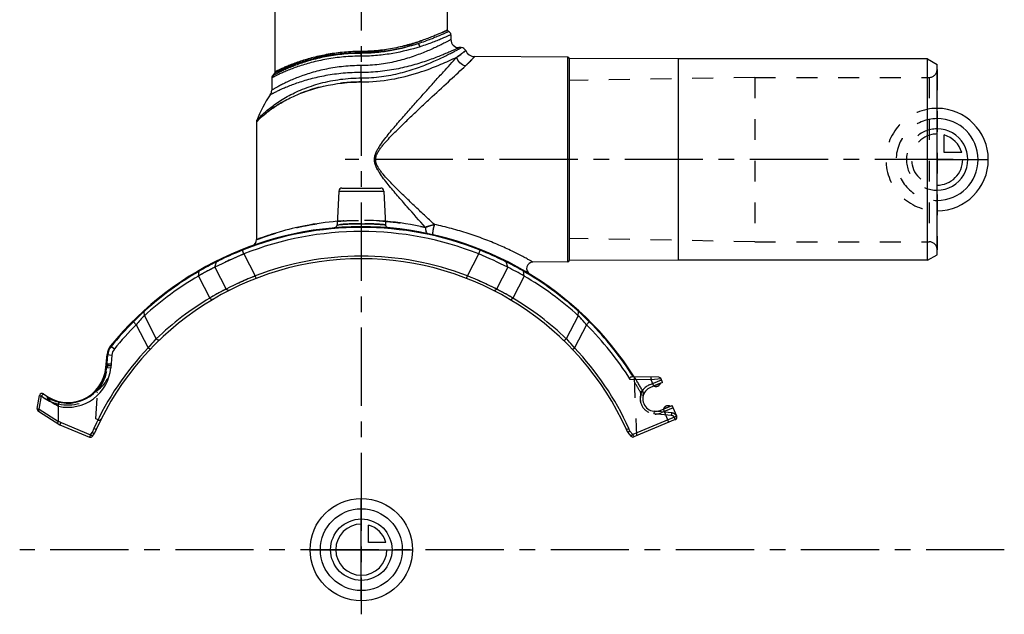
# Model space of a CAD drawing. Header units: millimetres. Extents: x 0 to 1000, y 0 to 1000.
# Tile 1 of 2: x 346 to 654, y 338 to 524. Entities that reach past the tile are written whole.
import ezdxf

# ---------------------------------------------------------------- set-up
doc = ezdxf.new("R2010")
doc.units = ezdxf.units.MM
doc.header["$LTSCALE"] = 65.185185
doc.linetypes.add('CENTER', pattern=[0.6, 0.375, -0.075, 0.075, -0.075])
doc.linetypes.add('HIDDEN', pattern=[0.2, 0.1, -0.1])
for name, color, linetype in [('ACHSEN_S', 7, 'CONTINUOUS'), ('FASEN', 7, 'CONTINUOUS'), ('FLAECHEN', 7, 'CONTINUOUS'), ('KOERPER', 7, 'CONTINUOUS'), ('KONST.EL_MIT_GEO', 7, 'CONTINUOUS'), ('KURVEN', 7, 'CONTINUOUS')]:
    doc.layers.add(name, color=color, linetype=linetype)

msp = doc.modelspace()

# ---------------------------------------------------------------- linework, layer by layer
at = {"layer": 'ACHSEN_S', "color": 40, "linetype": 'CENTER'}
for p, q in [((452.65, 662.55), (452.65, 338.23)), ((653.65, 358.45), (345.85, 358.45))]:
    msp.add_line(p, q, dxfattribs=at)
at = {"layer": 'FASEN', "color": 7, "linetype": 'Continuous'}
for p, q in [((629.65, 511.95), (551.65, 511.95)), ((629.65, 511.95), (632.65, 510.22)), ((629.65, 448.95), (629.65, 511.95)), ((632.65, 450.68), (632.65, 510.22)), ((629.65, 448.95), (632.65, 450.68)), ((629.65, 448.95), (551.65, 448.95)), ((374.67, 419.31), (374.32, 415.31))]:
    msp.add_line(p, q, dxfattribs=at)
for centre, radius, start, end in [((452.65, 358.45), 99.5, 68.3503, 111.6497), ((468.58, 323.91), 137.49, 112.5094, 116.6696), ((436.71, 323.88), 137.53, 63.3309, 67.4901), ((445.19, 369.81), 85.99, 116.4713, 120.3349), ((460.04, 369.68), 86.12, 59.6684, 63.5257), ((451.7, 357.97), 99.49, 120.1274, 132.2397), ((453.61, 357.98), 99.47, 47.7592, 59.8736), ((430.78, 387.87), 63.46, 136.4058, 139.8191), ((474.31, 387.68), 63.74, 40.1884, 43.5867), ((452.65, 358.45), 99.5, 134.9958, 140.8903), ((378.16, 419.01), 3.5, 140.8903, 175), ((360.87, 416.49), 13.5, 257.807, 355)]:
    msp.add_arc(centre, radius, start, end, dxfattribs=at)
at = {"layer": 'FASEN', "color": 8, "linetype": 'HIDDEN'}
for centre, radius, start, end in [((468.58, 323.91), 137.5, 112.5095, 116.6696), ((445.19, 369.81), 85.98, 116.4712, 120.335), ((474.31, 387.69), 63.73, 40.1883, 43.5869)]:
    msp.add_arc(centre, radius, start, end, dxfattribs=at)
at = {"layer": 'FLAECHEN', "color": 7, "linetype": 'Continuous'}
for p, q in [((483.9, 515.45), (483.15, 515.45)), ((425.64, 507.6), (424.85, 506.6)), ((419.9, 492.18), (419.9, 455.41))]:
    msp.add_line(p, q, dxfattribs=at)
at = {"layer": 'FLAECHEN', "color": 8, "linetype": 'HIDDEN'}
for p, q in [((575.65, 506.15), (517.65, 505.14)), ((517.65, 505.14), (517.65, 455.76)), ((575.65, 506.15), (575.65, 454.75)), ((575.65, 454.75), (517.65, 455.76))]:
    msp.add_line(p, q, dxfattribs=at)
at = {"layer": 'FLAECHEN', "color": 7, "linetype": 'Continuous'}
msp.add_arc((452.65, 480.63), 34.82, 144.8185, 159.7136, dxfattribs=at)
at = {"layer": 'KOERPER', "color": 7, "linetype": 'Continuous'}
for p, q in [((425.75, 507.92), (425.75, 577.45)), ((479.55, 520.95), (479.55, 577.45)), ((517.15, 512.45), (517.15, 448.45)), ((551.65, 511.95), (517.65, 512.01)), ((517.65, 512.01), (517.65, 448.89)), ((551.65, 511.95), (551.65, 448.95)), ((445.6, 470.6), (445.05, 460.03)), ((459.7, 470.6), (460.25, 460.03)), ((551.65, 448.95), (517.65, 448.89))]:
    msp.add_line(p, q, dxfattribs=at)
at = {"layer": 'KOERPER', "color": 40, "linetype": 'CENTER'}
msp.add_line((637.65, 480.45), (447.65, 480.45), dxfattribs=at)
at = {"layer": 'KOERPER', "color": 8, "linetype": 'HIDDEN'}
for p, q in [((546.19, 410.51), (544.12, 409.65)), ((547.1, 402.45), (549.17, 403.3))]:
    msp.add_line(p, q, dxfattribs=at)
at = {"layer": 'KOERPER', "color": 7, "linetype": 'Continuous'}
for centre, radius, start, end in [((517.15, 511.95), 0.5, 6.8168, 89.5559), ((517.15, 448.95), 0.5, 270.4441, 353.1832), ((544.77, 411), 1.5, 244.3103, 340.6897), ((548.52, 401.95), 1.5, 64.3103, 160.6897)]:
    msp.add_arc(centre, radius, start, end, dxfattribs=at)
at = {"layer": 'KONST.EL_MIT_GEO', "color": 7, "linetype": 'Continuous'}
for p, q in [((480.65, 519.5), (480.65, 517.95)), ((452.65, 512.78), (452.65, 514.27)), ((517.15, 512.45), (488.03, 512.68)), ((452.65, 504.72), (452.65, 509.85)), ((424.65, 505.99), (424.65, 502.13)), ((419.9, 492.18), (420.18, 492.49)), ((420.08, 492.38), (420.18, 492.49)), ((420.18, 492.49), (420.2, 492.5)), ((446.6, 471.55), (458.7, 471.55)), ((445.6, 470.6), (459.7, 470.6)), ((415.94, 450.93), (415.39, 452.33)), ((415.94, 450.93), (419.5, 444.06)), ((485.8, 444.06), (489.36, 450.93)), ((489.36, 450.93), (489.83, 452.11)), ((406.87, 446.78), (407.42, 448.49)), ((406.87, 446.78), (410.4, 439.95)), ((407.42, 448.49), (407.89, 448.72)), ((407.89, 448.72), (408.02, 448.79)), ((498.43, 446.78), (494.89, 439.95)), ((497.31, 448.77), (497.37, 448.74)), ((497.37, 448.74), (497.88, 448.49)), ((497.77, 448.54), (497.86, 448.5)), ((498.43, 446.78), (497.88, 448.49)), ((517.15, 448.45), (506.3, 448.37)), ((401.77, 444.02), (401.93, 445.53)), ((401.77, 444.02), (405.33, 437.15)), ((419.79, 443.31), (419.5, 444.06)), ((485.51, 443.31), (485.8, 444.06)), ((503.53, 444.02), (499.97, 437.15)), ((503.53, 444.02), (503.37, 445.53)), ((384.76, 432.98), (385.04, 433.23)), ((384.76, 432.98), (385.04, 433.23)), ((384.82, 431.63), (384.76, 432.98)), ((384.82, 431.63), (388.56, 424.4)), ((520.48, 431.63), (516.73, 424.4)), ((520.26, 433.23), (520.53, 432.98)), ((520.26, 433.23), (520.53, 432.98)), ((520.48, 431.63), (520.53, 432.98)), ((382.3, 428.81), (381.4, 429.71)), ((382.3, 428.81), (386.03, 421.61)), ((523, 428.81), (519.27, 421.61)), ((523, 428.81), (523.9, 429.71)), ((374.28, 422.16), (375.44, 421.22)), ((372.83, 415.44), (373.18, 419.44)), ((373.06, 415.42), (373.41, 419.42)), ((373.18, 419.44), (374.67, 419.31)), ((386.61, 421.06), (386.03, 421.61)), ((518.69, 421.06), (519.27, 421.61)), ((372.83, 415.44), (374.32, 415.31)), ((545.67, 412.36), (537.14, 412.51)), ((543.26, 411.6), (536.69, 411.72)), ((546.84, 410.78), (543.06, 409.21)), ((543.26, 411.6), (543.27, 412.4)), ((546.39, 411.87), (543.26, 411.6)), ((543.44, 411.62), (543.26, 411.6)), ((544.07, 409.63), (543.26, 411.6)), ((546.84, 410.78), (546.39, 411.87)), ((351.36, 402.56), (352.05, 406.66)), ((351.94, 402.42), (352.63, 406.53)), ((358.02, 398.68), (358.02, 403.29)), ((546.04, 402), (549.83, 403.57)), ((551.24, 400.16), (549.83, 403.57)), ((351.72, 401.75), (358.41, 397.48)), ((351.94, 402.42), (357.99, 398.57)), ((551.24, 400.16), (537.51, 394.47)), ((548.78, 398.27), (547.06, 402.43)), ((358.02, 398.68), (358.78, 398.2)), ((358.41, 397.48), (358.78, 398.2)), ((358.41, 397.48), (367.64, 393.66)), ((358.78, 398.2), (367.94, 394.4)), ((550.81, 399.11), (537.82, 393.73)), ((367.94, 394.4), (367.64, 393.66)), ((367.94, 394.4), (368.46, 395.07)), ((368.58, 393.92), (367.94, 394.4)), ((369.04, 396.36), (368.46, 395.07)), ((369.15, 394.66), (368.46, 395.07)), ((368.58, 393.92), (369.15, 394.66)), ((369.77, 396.03), (369.04, 396.36)), ((369.77, 396.03), (369.15, 394.66)), ((535.53, 396.03), (536.26, 396.36)), ((535.94, 395.11), (535.53, 396.03)), ((536.63, 395.54), (535.94, 395.11)), ((535.94, 395.11), (536.89, 393.96)), ((536.63, 395.54), (536.26, 396.36)), ((536.63, 395.54), (537.51, 394.47)), ((537.51, 394.47), (536.89, 393.96)), ((537.82, 393.73), (537.51, 394.47))]:
    msp.add_line(p, q, dxfattribs=at)
at = {"layer": 'KONST.EL_MIT_GEO', "color": 8, "linetype": 'HIDDEN'}
for p, q in [((632.65, 508.65), (632.65, 452.25)), ((575.65, 506.15), (630.15, 506.15)), ((630.15, 506.15), (630.15, 454.75)), ((575.65, 454.75), (630.15, 454.75)), ((489.91, 452.33), (489.83, 452.11)), ((372.88, 416.02), (373.28, 415.99)), ((373.28, 415.99), (373.23, 415.41)), ((373.36, 416.49), (373.28, 415.99)), ((374.41, 415.99), (373.28, 415.99)), ((374.42, 416.49), (373.36, 416.49)), ((537.97, 412.49), (538.62, 394.06)), ((542.73, 410), (546.52, 411.57)), ((369.67, 399.32), (370.22, 408.96)), ((540.59, 408.12), (539.89, 407.73)), ((540.78, 406.62), (540.01, 406.83)), ((358.02, 403.29), (358.02, 403.97)), ((544.21, 401.72), (544.14, 400.93)), ((549.56, 400.45), (544.14, 400.93)), ((549.63, 401.25), (544.21, 401.72)), ((550.15, 402.79), (546.37, 401.22)), ((549.63, 401.25), (549.56, 400.45)), ((551.19, 400.24), (550.5, 399.85)), ((370.37, 399.03), (369.67, 399.32)), ((550.8, 399.11), (550.5, 399.85))]:
    msp.add_line(p, q, dxfattribs=at)
at = {"layer": 'KONST.EL_MIT_GEO', "color": 7, "linetype": 'Continuous'}
for points in [[(419.9, 492.18), (419.91, 492.19), (420, 492.29)], [(445.05, 460.03), (445.04, 459.98), (445.03, 459.91), (445.01, 459.83), (444.99, 459.76), (444.96, 459.69), (444.93, 459.62), (444.89, 459.55), (444.85, 459.49), (444.8, 459.43), (444.75, 459.37), (444.69, 459.32), (444.63, 459.27), (444.57, 459.23), (444.5, 459.19), (444.43, 459.16), (444.36, 459.14), (444.28, 459.11), (444.21, 459.1), (444.13, 459.09)], [(461.17, 459.09), (461.09, 459.1), (461.02, 459.11), (460.94, 459.14), (460.87, 459.16), (460.8, 459.19), (460.73, 459.23), (460.67, 459.27), (460.61, 459.32), (460.55, 459.37), (460.5, 459.43), (460.45, 459.49), (460.41, 459.55), (460.37, 459.62), (460.34, 459.69), (460.31, 459.76), (460.29, 459.83), (460.27, 459.91), (460.26, 459.98), (460.25, 460.03)]]:
    msp.add_lwpolyline(points, dxfattribs=at)
for centre, radius, start, end in [((480.05, 520.95), 0.5, 180, 254.5339), ((479.65, 519.5), 1, 0.0001, 74.5339), ((483.15, 517.95), 2.5, 180, 270.0001), ((483.9, 513.95), 1.5, 22.5491, 89.9999), ((488.06, 515.68), 3, 202.5491, 269.5559), ((425.25, 507.92), 0.5, 320.8812, 360), ((425.65, 505.99), 1, 142.9802, 180.0002), ((422.15, 502.13), 2.5, 324.8184, 359.9999), ((421.4, 492.18), 1.5, 159.7141, 180.0004), ((446.6, 470.55), 1, 90, 177), ((458.7, 470.55), 1, 3, 90), ((452.65, 358.45), 101, 32.3498, 140.8903), ((452.65, 358.45), 100.77, 68.3503, 111.6497), ((452.61, 369.54), 91.91, 77.3532, 85.2633), ((417.9, 455.41), 2, 289.7814, 360), ((452.65, 358.45), 91, 24.3892, 155.6108), ((455.43, 352.39), 107.42, 111.8348, 116.1871), ((452.65, 358.45), 91.8, 68.8346, 111.1654), ((449.89, 352.44), 107.37, 63.7941, 68.1662), ((451.16, 360.75), 98.04, 116.4956, 119.9132), ((408.18, 448.24), 0.796, 116.3559, 162.08), ((497.12, 448.24), 0.796, 17.913, 63.6338), ((454.25, 360.96), 97.8, 60.0895, 63.5084), ((506.31, 446.37), 2, 90.4437, 238.6008), ((452.44, 358.41), 100.7, 120.1097, 132.0133), ((451.18, 360.7), 98.09, 119.9122, 120.1425), ((459.5, 343.36), 108.35, 111.6619, 116.9433), ((445.78, 343.32), 108.39, 63.0577, 68.3371), ((453.86, 360.26), 98.6, 59.8563, 60.0922), ((452.85, 358.41), 100.71, 47.9851, 59.89), ((452.15, 358.19), 91.8, 120.6662, 133.8384), ((448.77, 364.26), 84.85, 116.8817, 120.7976), ((456.52, 364.24), 84.88, 59.203, 63.1177), ((453.15, 358.19), 91.8, 46.1616, 59.3338), ((447.11, 365.64), 91.77, 132.7941, 135.7252), ((457.95, 365.39), 92.12, 44.2803, 47.2004), ((452.65, 358.45), 100.77, 134.9958, 140.8903), ((452.65, 358.45), 99.5, 32.3668, 45.0042), ((452.65, 358.45), 100.77, 32.4376, 45.0042), ((378.16, 419.01), 5, 140.8903, 175), ((378.16, 419.01), 4.77, 140.8903, 175), ((440.23, 375.03), 71.46, 136.295, 139.3198), ((464.95, 374.92), 71.63, 40.6837, 43.7016), ((452.65, 358.45), 91.8, 136.5267, 155.6108), ((452.65, 358.45), 91.8, 24.3892, 43.4733), ((360.87, 416.49), 12, 231.0942, 355), ((360.87, 416.49), 12.23, 238.6857, 355), ((545.65, 411.56), 0.8, 22.5, 89), ((352.84, 406.53), 0.8, 51.0942, 170.5), ((360.67, 416.5), 12.81, 231.0913, 236.5816), ((544.55, 405.61), 3.9, 112.5, 292.5), ((360.67, 416.49), 12.8, 236.5888, 247.2372), ((364.82, 417.17), 15.45, 233.895, 243.9065), ((352.15, 402.42), 0.8, 170.5, 237.5), ((550.51, 399.85), 0.8, 292.5, 22.5), ((367.94, 394.4), 0.8, 247.5, 322.5), ((537.51, 394.47), 0.8, 219.3892, 292.5)]:
    msp.add_arc(centre, radius, start, end, dxfattribs=at)
at = {"layer": 'KONST.EL_MIT_GEO', "color": 8, "linetype": 'HIDDEN'}
for centre, radius, start, end in [((630.15, 508.65), 2.5, 270, 360), ((452.65, 369.94), 91.51, 85.2694, 94.7303), ((630.15, 452.25), 2.5, 0, 90), ((455.42, 352.41), 107.4, 111.8342, 116.5463), ((449.82, 352.27), 107.55, 63.4571, 68.1625), ((451.06, 360.93), 97.83, 116.4916, 120.1475), ((454.16, 360.79), 97.99, 59.8553, 63.505), ((459.52, 343.32), 108.39, 111.6629, 116.9423), ((445.8, 343.36), 108.35, 63.0568, 68.3381), ((448.78, 364.24), 84.88, 116.8823, 120.797), ((456.53, 364.26), 84.85, 59.2024, 63.1183), ((447.33, 365.41), 92.09, 132.7991, 135.7202), ((452.44, 358.41), 100.7, 132.0133, 132.2263), ((452.85, 358.41), 100.71, 47.7739, 47.9851), ((458.19, 365.64), 91.78, 44.2748, 47.2059), ((440.35, 374.91), 71.63, 136.2985, 139.3162), ((465.07, 375.03), 71.46, 40.6802, 43.705), ((364.42, 416.49), 10, 296.3053, 360), ((373.36, 416.89), 0.4, 174.9995, 270), ((360.87, 416.49), 12.4, 318.9665, 355), ((452.65, 358.45), 101, 29.4588, 32.3498), ((452.65, 358.45), 100.2, 29.4588, 31.5593), ((544.55, 405.61), 4.75, 112.5, 292.5), ((544.77, 411), 1.5, 244.3103, 340.6897), ((360.68, 416.51), 12.82, 231.1027, 241.2479), ((360.65, 416.46), 12.77, 231.0645, 241.2682), ((360.87, 416.49), 12.8, 257.1509, 316.4287), ((544.55, 405.61), 4.7, 164.9677, 265), ((538.85, 407.14), 1.2, 344.9677, 29.4588), ((538.85, 407.14), 2, 344.9677, 29.4588), ((360.67, 416.49), 12.8, 247.2372, 258.0773), ((358.23, 403.97), 0.207, 167.6828, 180.0415), ((548.52, 401.95), 1.5, 64.3103, 160.6897), ((549.45, 399.26), 1.2, 29.4279, 85), ((549.45, 399.26), 2, 29.4279, 85), ((550.5, 399.85), 0.8, 292.5, 29.4279), ((370.67, 399.77), 0.8, 247.5, 333.252)]:
    msp.add_arc(centre, radius, start, end, dxfattribs=at)
at = {"layer": 'KONST.EL_MIT_GEO', "color": 7, "linetype": 'Continuous'}
msp.add_ellipse((355.04, 400.58), major_axis=(2.95, -2.02), ratio=0.221161, start_param=0.010883, end_param=0.150399, dxfattribs=at)
at = {"layer": 'KONST.EL_MIT_GEO', "color": 8, "linetype": 'HIDDEN'}
for points, knots in [([(452.65, 514.27), (454.42, 514.27), (457.91, 514.45), (462.92, 515.22), (466.83, 516.17), (469.69, 517.03), (471.61, 517.68), (473.36, 518.31), (474.91, 518.92), (476.26, 519.48), (477.25, 519.9), (477.92, 520.21), (478.34, 520.39), (478.7, 520.56), (479, 520.69), (479.2, 520.79), (479.34, 520.85), (479.41, 520.88), (479.47, 520.91), (479.51, 520.93), (479.53, 520.94), (479.55, 520.95), (479.55, 520.95)], [0, 0, 0, 0, 0.190604, 0.373946, 0.543744, 0.621872, 0.694611, 0.761291, 0.821219, 0.873675, 0.917927, 0.936752, 0.953262, 0.967381, 0.979037, 0.98817, 0.991774, 0.99473, 0.997033, 0.99868, 0.99967, 1, 1, 1, 1]), ([(425.75, 507.92), (425.75, 507.91), (425.76, 507.92), (425.77, 507.92), (425.79, 507.94), (425.83, 507.96), (425.89, 507.99), (425.96, 508.02), (426.05, 508.07), (426.16, 508.12), (426.34, 508.21), (426.59, 508.34), (426.95, 508.51), (427.37, 508.71), (427.85, 508.93), (428.38, 509.17), (429.21, 509.53), (430.37, 510.01), (431.92, 510.61), (433.67, 511.22), (435.59, 511.82), (437.68, 512.4), (439.92, 512.93), (443.14, 513.55), (447.4, 514.11), (450.88, 514.27), (452.65, 514.27)], [0, 0, 0, 0, 0.000336, 0.000754, 0.00134, 0.003012, 0.005349, 0.008346, 0.012, 0.016302, 0.021246, 0.033028, 0.047274, 0.063902, 0.082825, 0.103951, 0.127187, 0.17962, 0.23941, 0.305877, 0.378385, 0.456317, 0.539055, 0.625952, 0.809315, 1, 1, 1, 1]), ([(471.02, 515.75), (470.98, 515.96), (470.83, 516.33), (470.53, 516.62), (470.36, 516.69)], [0, 0, 0, 0, 0.541481, 1, 1, 1, 1]), ([(485.29, 514.53), (485.27, 514.52), (485.24, 514.49), (485.18, 514.44), (485.07, 514.36), (484.87, 514.2), (484.57, 513.97), (484.18, 513.68), (483.49, 513.18), (482.93, 512.78), (482.52, 512.5)], [0, 0, 0, 0, 0.015935, 0.035834, 0.063674, 0.143068, 0.253839, 0.395572, 0.567698, 1, 1, 1, 1]), ([(425.64, 507.6), (425.64, 507.6), (425.66, 507.61), (425.67, 507.62), (425.72, 507.64), (425.78, 507.67), (425.85, 507.71), (425.98, 507.77), (426.19, 507.87), (426.48, 508.01), (426.84, 508.18), (427.26, 508.37), (427.74, 508.59), (428.27, 508.83), (429.1, 509.18), (430.26, 509.65), (431.82, 510.23), (433.57, 510.83), (435.5, 511.42), (437.6, 511.99), (439.85, 512.51), (443.09, 513.12), (447.37, 513.67), (450.87, 513.82), (452.65, 513.82)], [0, 0, 0, 0, 0.000333, 0.001329, 0.002986, 0.005303, 0.008276, 0.011899, 0.021071, 0.032763, 0.046906, 0.063422, 0.082227, 0.103233, 0.126351, 0.178564, 0.23817, 0.304508, 0.37695, 0.454889, 0.537708, 0.62476, 0.808634, 1, 1, 1, 1]), ([(488.03, 512.68), (488.03, 512.67), (488.02, 512.66), (488.01, 512.65), (487.98, 512.61), (487.93, 512.56), (487.86, 512.47), (487.76, 512.37), (487.65, 512.23), (487.51, 512.08), (487.28, 511.83), (486.94, 511.46), (486.46, 510.96), (485.88, 510.39), (485.46, 509.99), (485.23, 509.78)], [0, 0, 0, 0, 0.003965, 0.008918, 0.01585, 0.035654, 0.063373, 0.098994, 0.142504, 0.193876, 0.253076, 0.394776, 0.567068, 0.76919, 1, 1, 1, 1]), ([(452.65, 504.72), (450.45, 504.72), (446.12, 504.45), (439.93, 503.28), (435.16, 501.78), (431.71, 500.36), (429.4, 499.24), (427.32, 498.09), (425.47, 496.92), (424.1, 495.94), (423.12, 495.17), (422.47, 494.64), (421.9, 494.14), (421.39, 493.68), (420.95, 493.26), (420.59, 492.91), (420.33, 492.64), (420.17, 492.47), (420.07, 492.37), (420, 492.29), (419.95, 492.24), (419.92, 492.21), (419.91, 492.2), (419.9, 492.19), (419.9, 492.18)], [0, 0, 0, 0, 0.183681, 0.360218, 0.523977, 0.599825, 0.671096, 0.73741, 0.79834, 0.853338, 0.878383, 0.901636, 0.92294, 0.942121, 0.958968, 0.973249, 0.984717, 0.989317, 0.993126, 0.996117, 0.998267, 0.999023, 0.999565, 1, 1, 1, 1]), ([(419.9, 455.41), (419.9, 455.41), (419.91, 455.41), (419.92, 455.42), (419.95, 455.43), (419.98, 455.44), (420.03, 455.46), (420.11, 455.49), (420.24, 455.54), (420.42, 455.61), (420.64, 455.69), (420.9, 455.78), (421.19, 455.89), (421.53, 456.01), (422.05, 456.2), (422.79, 456.46), (423.79, 456.8), (424.92, 457.16), (426.19, 457.55), (427.58, 457.96), (429.09, 458.38), (431.32, 458.95), (434.35, 459.63), (438.25, 460.34), (442.45, 460.91), (446.87, 461.3), (451.41, 461.48), (457.43, 461.41), (464.58, 460.8), (470.13, 459.81), (472.73, 459.22)], [0, 0, 0, 0, 0.000101, 0.000402, 0.000905, 0.001609, 0.002513, 0.003616, 0.006419, 0.010012, 0.014386, 0.01953, 0.025433, 0.032083, 0.039465, 0.056366, 0.076006, 0.09825, 0.122954, 0.149975, 0.179168, 0.210389, 0.278325, 0.352594, 0.431921, 0.514902, 0.599992, 0.685539, 0.851316, 1, 1, 1, 1]), ([(452.65, 460.4), (451.68, 460.4), (449.89, 460.37), (447.78, 460.25), (446.41, 460.16), (445.67, 460.09), (445.24, 460.06), (445.05, 460.03)], [0, 0, 0, 0, 0.381892, 0.706107, 0.830687, 0.92344, 1, 1, 1, 1]), ([(460.25, 460.03), (460.25, 460.03), (460.25, 460.04), (460.24, 460.03), (460.23, 460.04), (460.21, 460.04), (460.16, 460.04), (460.1, 460.05), (460.02, 460.06), (459.92, 460.07), (459.8, 460.08), (459.61, 460.09), (459.33, 460.12), (458.95, 460.15), (458.51, 460.18), (458.01, 460.22), (457.45, 460.25), (456.63, 460.3), (455.52, 460.35), (454.11, 460.39), (453.14, 460.4), (452.65, 460.4)], [0, 0, 0, 0, 0.000304, 0.001214, 0.002729, 0.004849, 0.010895, 0.019341, 0.03016, 0.043325, 0.058805, 0.076556, 0.118692, 0.169306, 0.227896, 0.293883, 0.366625, 0.445421, 0.618101, 0.805335, 1, 1, 1, 1]), ([(472.73, 459.22), (473.15, 459.43), (474.05, 459.79), (475, 460.04), (475.5, 460.14)], [0, 0, 0, 0, 0.476919, 1, 1, 1, 1]), ([(475.5, 460.14), (475.38, 459.82), (475.18, 459.14), (475.01, 458.3), (474.94, 457.67), (474.94, 457.34), (474.96, 457.14), (474.98, 457.02), (475.03, 456.94), (475.07, 456.93)], [0, 0, 0, 0, 0.309702, 0.637054, 0.777055, 0.887328, 0.929078, 0.961317, 1, 1, 1, 1]), ([(415.39, 452.33), (415.39, 452.33), (415.39, 452.32), (415.4, 452.31), (415.4, 452.29), (415.42, 452.25), (415.44, 452.19), (415.46, 452.14), (415.47, 452.11)], [0, 0, 0, 0, 0.016621, 0.065787, 0.147134, 0.259971, 0.575637, 1, 1, 1, 1]), ([(499.06, 436.72), (499.13, 436.68), (499.3, 436.64), (499.56, 436.72), (499.8, 436.89), (499.92, 437.06), (499.97, 437.15)], [0, 0, 0, 0, 0.208714, 0.444134, 0.712223, 1, 1, 1, 1]), ([(384.76, 432.98), (384.77, 433.06), (384.79, 433.2), (384.87, 433.33), (384.92, 433.37)], [0, 0, 0, 0, 0.543733, 1, 1, 1, 1]), ([(381.4, 429.71), (381.38, 429.73), (381.36, 429.77), (381.32, 429.82), (381.3, 429.84), (381.28, 429.86), (381.26, 429.87), (381.26, 429.88), (381.25, 429.89), (381.25, 429.89)], [0, 0, 0, 0, 0.425854, 0.59815, 0.740864, 0.853339, 0.934417, 0.983424, 1, 1, 1, 1]), ([(523.9, 429.71), (523.92, 429.73), (523.94, 429.77), (523.98, 429.82), (524, 429.84), (524.02, 429.86), (524.04, 429.87), (524.04, 429.88), (524.05, 429.89), (524.05, 429.89)], [0, 0, 0, 0, 0.425801, 0.598078, 0.740785, 0.853257, 0.934331, 0.983351, 1, 1, 1, 1]), ([(355.71, 404.69), (355.58, 404.78), (355.33, 404.98), (355.03, 405.25), (354.81, 405.48), (354.66, 405.65), (354.56, 405.81), (354.5, 405.94), (354.5, 406.01), (354.52, 406.04)], [0, 0, 0, 0, 0.260727, 0.519237, 0.647063, 0.773, 0.894655, 0.951331, 1, 1, 1, 1]), ([(354.52, 406.04), (354.54, 406.06), (354.57, 406.11), (354.62, 406.17), (354.66, 406.2), (354.68, 406.21), (354.69, 406.2)], [0, 0, 0, 0, 0.405256, 0.709952, 0.9055, 1, 1, 1, 1]), ([(358.03, 404.01), (358.05, 404.11), (358.1, 404.29), (358.17, 404.53), (358.23, 404.68), (358.27, 404.75), (358.29, 404.77), (358.3, 404.77)], [0, 0, 0, 0, 0.375803, 0.694331, 0.909223, 0.969241, 1, 1, 1, 1]), ([(358.03, 404.01), (358.05, 404.11), (358.1, 404.29), (358.17, 404.53), (358.23, 404.68), (358.27, 404.75), (358.29, 404.77), (358.3, 404.77)], [0, 0, 0, 0, 0.375789, 0.694306, 0.909182, 0.969201, 1, 1, 1, 1])]:
    msp.add_open_spline(points, degree=3, knots=knots, dxfattribs=at)
at = {"layer": 'KONST.EL_MIT_GEO', "color": 7, "linetype": 'Continuous'}
for points, knots in [([(479.55, 520.95), (479.55, 520.95), (479.54, 520.94), (479.53, 520.94), (479.51, 520.93), (479.47, 520.91), (479.41, 520.88), (479.34, 520.85), (479.24, 520.81), (479.14, 520.76), (478.96, 520.68), (478.7, 520.56), (478.34, 520.39), (477.92, 520.21), (477.44, 519.99), (476.9, 519.76), (476.08, 519.4), (474.91, 518.92), (473.36, 518.31), (471.61, 517.68), (469.69, 517.03), (467.61, 516.41), (465.37, 515.82), (462.16, 515.1), (457.91, 514.45), (454.42, 514.27), (452.65, 514.27)], [0, 0, 0, 0, 0.00033, 0.000742, 0.00132, 0.002967, 0.00527, 0.008226, 0.01183, 0.016077, 0.020962, 0.032618, 0.046736, 0.063246, 0.08207, 0.103125, 0.126321, 0.178776, 0.238702, 0.30538, 0.378115, 0.456241, 0.539109, 0.626067, 0.809402, 1, 1, 1, 1]), ([(479.92, 520.47), (479.91, 520.47), (479.9, 520.46), (479.87, 520.44), (479.82, 520.42), (479.75, 520.39), (479.65, 520.35), (479.49, 520.27), (479.24, 520.16), (478.88, 519.99), (478.44, 519.79), (477.93, 519.57), (477.1, 519.21), (475.9, 518.71), (474.27, 518.06), (472.4, 517.37), (471.07, 516.91), (470.36, 516.69)], [0, 0, 0, 0, 0.001101, 0.004398, 0.009885, 0.017556, 0.027396, 0.039387, 0.069745, 0.108432, 0.155213, 0.20981, 0.271924, 0.41741, 0.589014, 0.784066, 1, 1, 1, 1]), ([(480.65, 517.95), (480.65, 517.95), (480.63, 517.94), (480.61, 517.93), (480.56, 517.9), (480.5, 517.87), (480.42, 517.83), (480.29, 517.75), (480.07, 517.64), (479.76, 517.47), (479.38, 517.28), (478.94, 517.05), (478.24, 516.69), (477.21, 516.17), (475.8, 515.5), (474.19, 514.77), (472.38, 514.01), (470.39, 513.23), (467.43, 512.19), (463.38, 511.03), (458.15, 510.08), (454.51, 509.85), (452.65, 509.85)], [0, 0, 0, 0, 0.00034, 0.001357, 0.003049, 0.005414, 0.008449, 0.012149, 0.021514, 0.033454, 0.047895, 0.064755, 0.083942, 0.128912, 0.181999, 0.242397, 0.309337, 0.382105, 0.46004, 0.628894, 0.810864, 1, 1, 1, 1]), ([(480.65, 519.5), (480.65, 519.5), (480.63, 519.5), (480.6, 519.48), (480.55, 519.46), (480.48, 519.43), (480.39, 519.38), (480.22, 519.31), (479.97, 519.19), (479.61, 519.03), (479.16, 518.83), (478.65, 518.61), (477.82, 518.25), (476.61, 517.75), (474.97, 517.11), (473.08, 516.42), (471.73, 515.98), (471.02, 515.75)], [0, 0, 0, 0, 0.001098, 0.004387, 0.009861, 0.017513, 0.02733, 0.039294, 0.069586, 0.108195, 0.154891, 0.209403, 0.271438, 0.416814, 0.588424, 0.783658, 1, 1, 1, 1]), ([(452.65, 514.27), (450.88, 514.27), (447.4, 514.11), (442.38, 513.45), (438.46, 512.61), (435.59, 511.82), (433.67, 511.22), (431.92, 510.61), (430.37, 510.01), (429.03, 509.46), (428.04, 509.02), (427.37, 508.71), (426.95, 508.51), (426.59, 508.34), (426.3, 508.19), (426.09, 508.09), (425.96, 508.02), (425.89, 507.99), (425.83, 507.96), (425.79, 507.94), (425.77, 507.92), (425.75, 507.92), (425.75, 507.92)], [0, 0, 0, 0, 0.190692, 0.37406, 0.543668, 0.621603, 0.694113, 0.760583, 0.820374, 0.87281, 0.917172, 0.936096, 0.952724, 0.966971, 0.978754, 0.988, 0.991653, 0.994651, 0.996988, 0.99866, 0.999664, 1, 1, 1, 1]), ([(470.36, 516.69), (467.69, 515.8), (463.44, 514.67), (457.48, 513.82), (454.28, 513.67), (452.65, 513.67)], [0, 0, 0, 0, 0.467239, 0.72916, 1, 1, 1, 1]), ([(470.36, 516.69), (467.67, 515.84), (461.84, 514.37), (455.83, 513.82), (452.65, 513.82)], [0, 0, 0, 0, 0.469854, 1, 1, 1, 1]), ([(471.02, 515.75), (468.24, 514.88), (463.82, 513.77), (457.64, 512.93), (454.33, 512.78), (452.65, 512.78)], [0, 0, 0, 0, 0.467987, 0.729698, 1, 1, 1, 1]), ([(452.65, 505.98), (454.75, 505.98), (458.87, 506.26), (464.75, 507.41), (470.05, 509.02), (474.01, 510.58), (476.8, 511.82), (478.58, 512.66), (480.12, 513.43), (481.42, 514.1), (482.33, 514.59), (482.93, 514.91), (483.27, 515.1), (483.53, 515.24), (483.72, 515.35), (483.84, 515.41), (483.89, 515.44), (483.9, 515.45)], [0, 0, 0, 0, 0.190936, 0.374147, 0.543484, 0.693944, 0.760547, 0.820491, 0.873043, 0.917447, 0.952956, 0.967157, 0.978888, 0.988083, 0.99469, 0.99867, 1, 1, 1, 1]), ([(483.15, 515.45), (483.14, 515.45), (483.11, 515.43), (483.05, 515.41), (482.95, 515.35), (482.77, 515.27), (482.5, 515.14), (482.15, 514.98), (481.72, 514.78), (481.23, 514.56), (480.44, 514.2), (479.29, 513.7), (477.72, 513.04), (475.93, 512.33), (473.93, 511.59), (471.74, 510.85), (468.51, 509.86), (464.12, 508.77), (458.51, 507.89), (454.63, 507.68), (452.65, 507.68)], [0, 0, 0, 0, 0.001383, 0.003108, 0.005518, 0.012381, 0.02192, 0.034075, 0.048766, 0.065906, 0.085397, 0.131013, 0.184752, 0.245753, 0.313195, 0.386313, 0.464401, 0.632814, 0.813234, 1, 1, 1, 1]), ([(471.02, 515.75), (470.98, 515.96), (470.83, 516.33), (470.53, 516.62), (470.36, 516.69)], [0, 0, 0, 0, 0.541481, 1, 1, 1, 1]), ([(482.52, 512.5), (482.93, 512.78), (483.62, 513.27), (484.48, 513.91), (485, 514.3), (485.23, 514.48), (485.29, 514.53)], [0, 0, 0, 0, 0.432303, 0.746161, 0.936325, 1, 1, 1, 1]), ([(452.65, 512.78), (450.8, 512.78), (447.18, 512.62), (441.96, 511.92), (437.87, 511.03), (434.89, 510.19), (432.89, 509.55), (431.07, 508.9), (429.46, 508.26), (428.25, 507.74), (427.39, 507.36), (426.83, 507.09), (426.34, 506.86), (425.9, 506.64), (425.53, 506.45), (425.22, 506.3), (425.01, 506.18), (424.87, 506.11), (424.79, 506.07), (424.73, 506.04), (424.69, 506.02), (424.67, 506), (424.65, 506), (424.65, 505.99)], [0, 0, 0, 0, 0.190427, 0.373536, 0.542918, 0.620772, 0.693236, 0.759706, 0.819552, 0.872099, 0.895412, 0.916624, 0.93564, 0.952364, 0.966704, 0.978574, 0.987894, 0.991579, 0.994603, 0.99696, 0.998647, 0.999661, 1, 1, 1, 1]), ([(452.65, 513.67), (450.82, 513.67), (447.24, 513.5), (442.06, 512.78), (438.02, 511.85), (435.06, 510.98), (433.07, 510.31), (431.27, 509.64), (429.66, 508.97), (428.27, 508.35), (427.24, 507.85), (426.54, 507.5), (426.11, 507.28), (425.73, 507.08), (425.43, 506.91), (425.21, 506.8), (425.07, 506.72), (425, 506.68), (424.94, 506.64), (424.89, 506.62), (424.87, 506.6), (424.85, 506.6), (424.85, 506.6)], [0, 0, 0, 0, 0.189017, 0.371058, 0.539925, 0.617753, 0.690341, 0.75707, 0.817291, 0.870299, 0.915327, 0.934594, 0.95156, 0.966123, 0.97819, 0.987673, 0.991423, 0.994502, 0.996903, 0.998621, 0.999655, 1, 1, 1, 1]), ([(452.65, 513.82), (450.87, 513.82), (447.37, 513.67), (442.32, 513.02), (438.38, 512.2), (435.5, 511.42), (433.57, 510.83), (431.82, 510.23), (430.26, 509.65), (428.92, 509.1), (427.93, 508.68), (427.26, 508.37), (426.84, 508.18), (426.48, 508.01), (426.19, 507.87), (425.96, 507.76), (425.81, 507.68), (425.72, 507.64), (425.68, 507.62), (425.65, 507.61), (425.64, 507.6), (425.64, 507.6)], [0, 0, 0, 0, 0.191372, 0.375252, 0.545098, 0.623038, 0.695483, 0.761823, 0.821431, 0.873646, 0.91777, 0.936576, 0.953092, 0.967236, 0.978929, 0.988101, 0.994697, 0.997013, 0.998671, 0.999667, 1, 1, 1, 1]), ([(452.65, 504.72), (455.81, 504.72), (461.9, 505.27), (470.2, 507.38), (476.96, 509.92), (480.87, 511.71), (482.52, 512.5)], [0, 0, 0, 0, 0.304671, 0.585582, 0.82369, 1, 1, 1, 1]), ([(472.73, 459.22), (470.8, 461.37), (467.87, 464.65), (464.47, 468.54), (462.5, 470.85), (461.03, 472.63), (459.6, 474.46), (458.47, 476.04), (457.67, 477.38), (457.16, 478.44), (456.81, 479.56), (456.73, 480.75), (456.96, 481.91), (457.4, 483), (457.96, 484.03), (458.8, 485.34), (459.95, 486.9), (461.87, 489.31), (464.34, 492.21), (467.3, 495.6), (470.21, 498.87), (473.03, 502.01), (475.71, 504.99), (478.86, 508.47), (481.11, 510.95), (482.52, 512.5)], [0, 0, 0, 0, 0.126985, 0.193206, 0.226782, 0.2606, 0.294616, 0.328785, 0.345919, 0.363075, 0.380243, 0.397408, 0.414578, 0.431744, 0.448892, 0.466013, 0.500148, 0.534119, 0.601387, 0.667433, 0.731785, 0.793858, 0.852891, 0.907882, 1, 1, 1, 1]), ([(485.23, 509.78), (484.57, 509.89), (483.31, 510.58), (482.63, 511.84), (482.52, 512.5)], [0, 0, 0, 0, 0.500406, 1, 1, 1, 1]), ([(485.23, 509.78), (485.66, 510.17), (486.25, 510.74), (486.94, 511.46), (487.33, 511.88), (487.63, 512.21), (487.82, 512.43), (487.93, 512.56), (487.98, 512.62), (488.02, 512.65), (488.03, 512.67), (488.03, 512.68)], [0, 0, 0, 0, 0.432914, 0.605212, 0.746917, 0.857491, 0.936623, 0.964343, 0.984149, 0.996035, 1, 1, 1, 1]), ([(452.65, 509.85), (450.8, 509.85), (447.16, 509.67), (441.92, 508.87), (437.85, 507.85), (434.87, 506.9), (432.88, 506.18), (431.07, 505.44), (429.46, 504.72), (428.26, 504.13), (427.4, 503.69), (426.84, 503.39), (426.35, 503.12), (425.91, 502.87), (425.54, 502.66), (425.23, 502.48), (425.01, 502.35), (424.87, 502.27), (424.79, 502.22), (424.73, 502.18), (424.69, 502.16), (424.67, 502.14), (424.65, 502.14), (424.65, 502.13)], [0, 0, 0, 0, 0.189196, 0.371128, 0.539604, 0.617209, 0.689607, 0.756215, 0.816407, 0.869487, 0.893119, 0.914674, 0.934044, 0.951121, 0.965795, 0.977967, 0.987541, 0.99133, 0.994442, 0.996869, 0.998606, 0.999651, 1, 1, 1, 1]), ([(475.5, 460.14), (474.46, 461.1), (472.36, 463.06), (469.16, 466.07), (466.46, 468.65), (464.27, 470.78), (462.63, 472.42), (461.01, 474.1), (459.7, 475.55), (458.72, 476.77), (458.04, 477.73), (457.47, 478.77), (457.17, 479.72), (457.11, 480.51), (457.19, 481.3), (457.52, 482.24), (458.11, 483.26), (458.79, 484.22), (459.53, 485.14), (460.56, 486.31), (461.9, 487.73), (463.53, 489.38), (465.18, 491), (466.82, 492.59), (468.99, 494.66), (471.65, 497.17), (475.68, 500.94), (480.2, 505.13), (483.68, 508.34), (485.23, 509.78)], [0, 0, 0, 0, 0.06166, 0.125751, 0.191651, 0.225119, 0.258863, 0.292832, 0.326981, 0.344114, 0.361277, 0.378462, 0.395647, 0.404262, 0.412879, 0.430068, 0.447254, 0.464416, 0.481546, 0.498639, 0.532696, 0.566547, 0.600146, 0.633443, 0.666383, 0.730933, 0.793208, 0.907621, 1, 1, 1, 1]), ([(419.99, 492.7), (419.99, 492.71), (420.01, 492.72), (420.04, 492.76), (420.1, 492.82), (420.17, 492.91), (420.27, 493.01), (420.43, 493.2), (420.69, 493.48), (421.06, 493.86), (421.5, 494.31), (422.01, 494.8), (422.82, 495.54), (423.99, 496.53), (425.6, 497.74), (427.44, 498.98), (429.52, 500.2), (431.82, 501.37), (435.25, 502.88), (439.99, 504.46), (446.15, 505.69), (450.46, 505.98), (452.65, 505.98)], [0, 0, 0, 0, 0.000455, 0.001809, 0.004051, 0.007168, 0.011133, 0.015916, 0.027811, 0.042577, 0.059935, 0.07963, 0.101432, 0.150627, 0.206347, 0.267789, 0.334391, 0.405719, 0.48139, 0.644098, 0.818746, 1, 1, 1, 1]), ([(452.65, 507.68), (450.75, 507.68), (447.03, 507.51), (441.68, 506.79), (437.51, 505.86), (434.49, 504.99), (432.46, 504.33), (430.63, 503.66), (429.01, 503.01), (427.61, 502.4), (426.58, 501.91), (425.88, 501.57), (425.44, 501.35), (425.07, 501.16), (424.77, 501), (424.55, 500.89), (424.41, 500.81), (424.34, 500.77), (424.28, 500.74), (424.23, 500.72), (424.21, 500.7), (424.19, 500.7), (424.19, 500.69)], [0, 0, 0, 0, 0.192609, 0.377083, 0.546741, 0.624387, 0.696478, 0.762463, 0.821764, 0.873753, 0.917747, 0.936522, 0.953027, 0.967173, 0.978879, 0.988068, 0.9917, 0.994681, 0.997004, 0.998667, 0.999666, 1, 1, 1, 1]), ([(420.2, 492.5), (421.31, 493.67), (423.49, 495.58), (427.11, 498.02), (431.02, 500.1), (435.65, 501.99), (442.85, 504.06), (448.68, 504.72), (452.65, 504.72)], [0, 0, 0, 0, 0.136203, 0.242934, 0.368348, 0.509764, 0.664674, 1, 1, 1, 1]), ([(445.1, 461.14), (441.73, 460.86), (435.63, 460.01), (428.62, 458.31), (424.22, 456.95), (422.02, 456.19), (420.67, 455.7), (420.06, 455.47), (419.9, 455.41)], [0, 0, 0, 0, 0.391733, 0.711278, 0.83317, 0.924272, 0.980809, 1, 1, 1, 1]), ([(445.05, 460.03), (445.04, 460.03), (445.06, 460.04), (445.07, 460.04), (445.09, 460.04), (445.13, 460.04), (445.2, 460.05), (445.28, 460.06), (445.43, 460.07), (445.65, 460.09), (445.97, 460.12), (446.35, 460.15), (446.79, 460.18), (447.29, 460.22), (447.84, 460.25), (448.67, 460.3), (449.78, 460.35), (451.19, 460.39), (452.16, 460.4), (452.65, 460.4)], [0, 0, 0, 0, 0.001214, 0.002729, 0.004848, 0.010895, 0.01934, 0.030159, 0.043324, 0.076555, 0.118691, 0.169306, 0.227896, 0.293883, 0.366625, 0.445421, 0.618101, 0.805334, 1, 1, 1, 1]), ([(452.65, 460.4), (453.62, 460.4), (455.41, 460.36), (457.52, 460.26), (458.89, 460.15), (459.58, 460.1), (460.01, 460.06), (460.2, 460.04), (460.25, 460.03)], [0, 0, 0, 0, 0.381892, 0.706106, 0.830686, 0.92344, 0.980657, 1, 1, 1, 1]), ([(472.73, 459.22), (472.7, 458.99), (472.69, 458.55), (472.82, 457.94), (473.1, 457.47), (473.4, 457.3), (473.54, 457.27)], [0, 0, 0, 0, 0.304004, 0.576412, 0.805343, 1, 1, 1, 1]), ([(475.5, 460.14), (475, 460.04), (474.05, 459.79), (473.15, 459.43), (472.73, 459.22)], [0, 0, 0, 0, 0.523081, 1, 1, 1, 1]), ([(475.5, 460.14), (475.38, 459.82), (475.18, 459.14), (475.01, 458.3), (474.94, 457.67), (474.94, 457.34), (474.96, 457.14), (474.98, 457.02), (475.03, 456.94), (475.07, 456.93)], [0, 0, 0, 0, 0.309701, 0.637054, 0.777054, 0.887326, 0.929075, 0.961314, 1, 1, 1, 1]), ([(506.3, 448.37), (506.32, 448.36), (506.16, 448.44), (506.09, 448.49), (505.78, 448.66), (505.44, 448.85), (504.99, 449.11), (504.22, 449.53), (502.48, 450.47), (500.25, 451.6), (497.73, 452.79), (494.82, 454.08), (490.93, 455.65), (486, 457.38), (480.83, 458.9), (477.29, 459.75), (475.5, 460.14)], [0, 0, 0, 0, 0.001843, 0.007338, 0.016384, 0.02883, 0.044474, 0.063087, 0.108224, 0.223346, 0.289959, 0.360836, 0.511661, 0.670384, 0.83379, 1, 1, 1, 1]), ([(489.91, 452.33), (489.91, 452.33), (489.91, 452.32), (489.9, 452.31), (489.9, 452.29), (489.88, 452.25), (489.86, 452.19), (489.84, 452.14), (489.83, 452.11)], [0, 0, 0, 0, 0.016613, 0.065778, 0.147126, 0.259963, 0.575632, 1, 1, 1, 1]), ([(402.15, 445.92), (402.09, 445.88), (401.98, 445.76), (401.93, 445.61), (401.93, 445.53)], [0, 0, 0, 0, 0.471398, 1, 1, 1, 1]), ([(503.15, 445.92), (503.21, 445.88), (503.32, 445.76), (503.37, 445.61), (503.37, 445.53)], [0, 0, 0, 0, 0.471399, 1, 1, 1, 1]), ([(406.24, 436.72), (406.17, 436.68), (406, 436.64), (405.74, 436.72), (405.5, 436.89), (405.38, 437.06), (405.33, 437.15)], [0, 0, 0, 0, 0.208714, 0.444134, 0.712223, 1, 1, 1, 1]), ([(411.48, 439.6), (411.29, 439.51), (410.84, 439.47), (410.5, 439.77), (410.4, 439.95)], [0, 0, 0, 0, 0.499457, 1, 1, 1, 1]), ([(493.82, 439.6), (494.01, 439.51), (494.46, 439.47), (494.8, 439.77), (494.89, 439.95)], [0, 0, 0, 0, 0.499457, 1, 1, 1, 1]), ([(499.06, 436.72), (499.13, 436.68), (499.3, 436.64), (499.56, 436.72), (499.8, 436.89), (499.92, 437.06), (499.97, 437.15)], [0, 0, 0, 0, 0.208714, 0.444133, 0.712223, 1, 1, 1, 1]), ([(384.76, 432.98), (384.77, 433.06), (384.79, 433.2), (384.87, 433.33), (384.92, 433.37)], [0, 0, 0, 0, 0.543692, 1, 1, 1, 1]), ([(520.53, 432.98), (520.53, 433.06), (520.51, 433.2), (520.43, 433.33), (520.38, 433.37)], [0, 0, 0, 0, 0.539896, 1, 1, 1, 1]), ([(381.4, 429.71), (381.38, 429.73), (381.36, 429.77), (381.32, 429.82), (381.3, 429.84), (381.28, 429.86), (381.26, 429.87), (381.26, 429.88), (381.25, 429.89), (381.25, 429.89)], [0, 0, 0, 0, 0.425602, 0.597905, 0.74069, 0.853213, 0.934327, 0.983368, 1, 1, 1, 1]), ([(523.9, 429.71), (523.92, 429.73), (523.94, 429.77), (523.98, 429.82), (524, 429.84), (524.02, 429.86), (524.04, 429.87), (524.04, 429.88), (524.05, 429.89), (524.05, 429.89)], [0, 0, 0, 0, 0.425635, 0.597941, 0.740723, 0.853247, 0.93436, 0.983395, 1, 1, 1, 1]), ([(389.62, 424.09), (389.56, 424.03), (389.38, 423.95), (389.09, 423.99), (388.8, 424.14), (388.63, 424.31), (388.56, 424.4)], [0, 0, 0, 0, 0.204106, 0.440596, 0.712613, 1, 1, 1, 1]), ([(515.68, 424.09), (515.74, 424.03), (515.91, 423.95), (516.21, 423.99), (516.5, 424.14), (516.67, 424.31), (516.73, 424.4)], [0, 0, 0, 0, 0.204106, 0.440597, 0.712613, 1, 1, 1, 1]), ([(536.69, 411.72), (536.66, 411.77), (536.6, 411.88), (536.56, 412.04), (536.56, 412.21), (536.7, 412.46), (536.96, 412.51), (537.14, 412.51)], [0, 0, 0, 0, 0.156193, 0.305456, 0.439315, 0.55763, 1, 1, 1, 1]), ([(352.05, 406.66), (352.05, 406.66), (352.07, 406.65), (352.09, 406.64), (352.14, 406.63), (352.21, 406.61), (352.3, 406.59), (352.44, 406.56), (352.55, 406.54), (352.63, 406.53)], [0, 0, 0, 0, 0.02043, 0.074707, 0.162626, 0.282, 0.429684, 0.601733, 1, 1, 1, 1]), ([(352.63, 406.53), (352.7, 406.62), (352.84, 406.79), (353.04, 406.99), (353.19, 407.12), (353.29, 407.16), (353.33, 407.16), (353.34, 407.15)], [0, 0, 0, 0, 0.354444, 0.669882, 0.892323, 0.958985, 1, 1, 1, 1]), ([(354.52, 406.04), (354.5, 406.01), (354.5, 405.94), (354.56, 405.81), (354.66, 405.65), (354.81, 405.48), (355.03, 405.25), (355.33, 404.98), (355.58, 404.78), (355.71, 404.69)], [0, 0, 0, 0, 0.048669, 0.105346, 0.227, 0.352937, 0.480763, 0.739273, 1, 1, 1, 1]), ([(354.52, 406.04), (354.54, 406.06), (354.57, 406.11), (354.62, 406.17), (354.66, 406.2), (354.68, 406.21), (354.69, 406.2)], [0, 0, 0, 0, 0.405241, 0.709919, 0.905462, 1, 1, 1, 1]), ([(351.36, 402.56), (351.36, 402.55), (351.38, 402.55), (351.4, 402.54), (351.46, 402.52), (351.52, 402.51), (351.61, 402.49), (351.75, 402.46), (351.86, 402.44), (351.94, 402.42)], [0, 0, 0, 0, 0.020396, 0.074599, 0.162431, 0.281769, 0.429402, 0.601464, 1, 1, 1, 1]), ([(351.94, 402.42), (351.9, 402.35), (351.82, 402.2), (351.74, 402.02), (351.7, 401.9), (351.69, 401.82), (351.7, 401.76), (351.72, 401.75)], [0, 0, 0, 0, 0.370343, 0.678347, 0.797957, 0.890877, 1, 1, 1, 1]), ([(357.7, 397.94), (357.69, 397.94), (357.69, 397.97), (357.71, 398.03), (357.76, 398.16), (357.86, 398.35), (357.95, 398.49), (357.99, 398.57)], [0, 0, 0, 0, 0.028882, 0.086799, 0.29691, 0.61402, 1, 1, 1, 1])]:
    msp.add_open_spline(points, degree=3, knots=knots, dxfattribs=at)
at = {"layer": 'KURVEN', "color": 8, "linetype": 'HIDDEN'}
for p, q in [((632.65, 464.45), (632.65, 496.45)), ((632.65, 480.45), (616.65, 480.45))]:
    msp.add_line(p, q, dxfattribs=at)
at = {"layer": 'KURVEN', "color": 40, "linetype": 'Continuous'}
for p, q in [((634.85, 482.65), (634.85, 488.14)), ((632.65, 480.45), (648.65, 480.45)), ((640.34, 482.65), (634.85, 482.65)), ((452.65, 342.45), (452.65, 374.45)), ((454.85, 360.65), (454.85, 366.14)), ((460.34, 360.65), (454.85, 360.65)), ((436.65, 358.45), (468.65, 358.45))]:
    msp.add_line(p, q, dxfattribs=at)
for radius in [16, 12.8, 9.6]:
    msp.add_circle((452.65, 358.45), radius, dxfattribs=at)
at = {"layer": 'KURVEN', "color": 8, "linetype": 'HIDDEN'}
for radius, end in [(16, 270), (12.8, 270), (9.6, 269.9999), (8, 269.9999)]:
    msp.add_arc((632.65, 480.45), radius, 90, end, dxfattribs=at)
at = {"layer": 'KURVEN', "color": 40, "linetype": 'Continuous'}
for centre, radius, start, end in [((632.65, 480.45), 16, 270, 90), ((632.65, 480.45), 12.8, 270, 90), ((632.65, 480.45), 9.6, 269.9999, 90), ((632.65, 480.45), 8, 15.962, 74.038), ((632.65, 480.45), 8, 269.9999, 360), ((452.65, 358.45), 8, 90, 360), ((452.65, 358.45), 8, 15.962, 74.038)]:
    msp.add_arc(centre, radius, start, end, dxfattribs=at)

doc.saveas('drawing.dxf')
